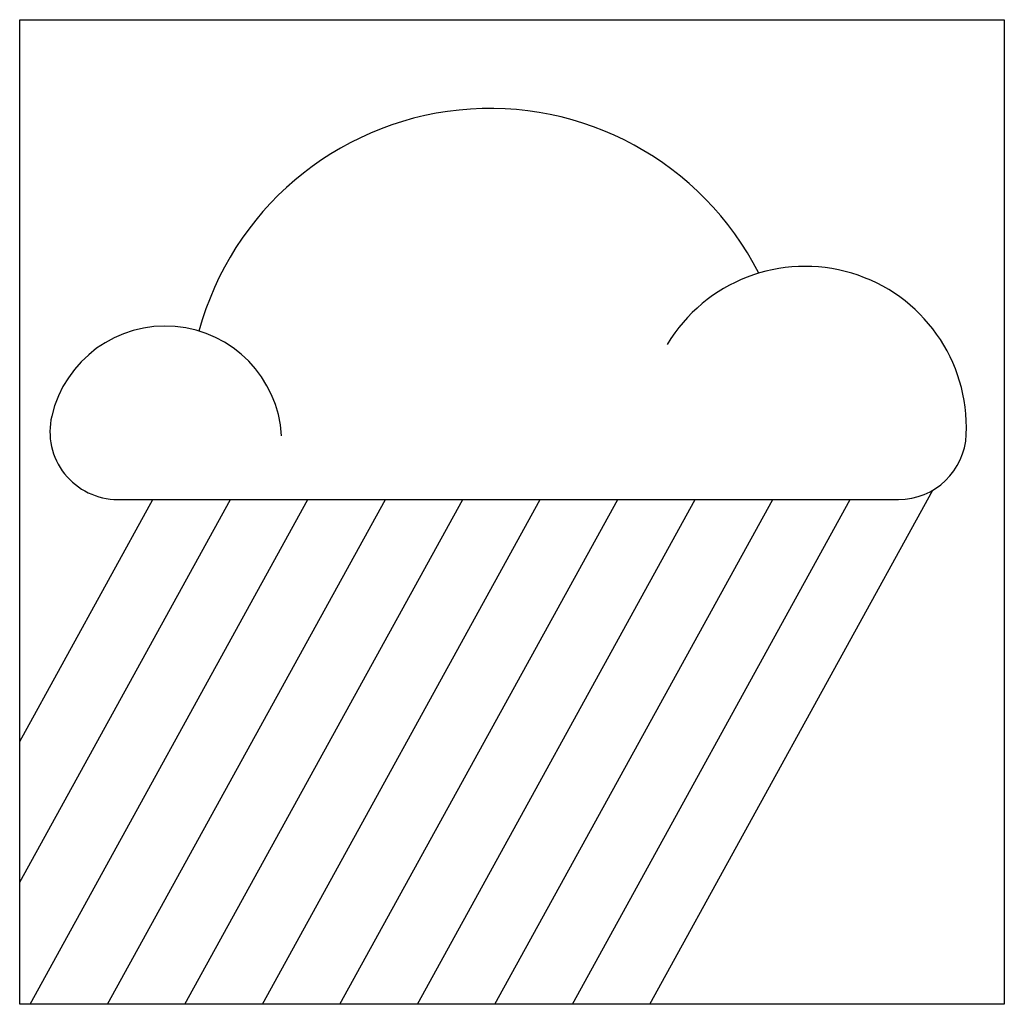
# Model space of a CAD drawing. Extents: x 608.917 to 609.125, y 367.539 to 367.746.
import ezdxf

# ---------------------------------------------------------------- set-up
doc = ezdxf.new("R2010")
doc.units = 0
doc.header["$MEASUREMENT"] = 0
doc.layers.get('0').update_dxf_attribs({"linetype": 'CONTINUOUS'})

msp = doc.modelspace()

# ---------------------------------------------------------------- linework, layer by layer
for p, q in [((608.9171889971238, 367.539042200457), (608.9171889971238, 367.7464898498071)), ((608.9171889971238, 367.7464898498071), (609.124636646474, 367.7464898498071)), ((609.124636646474, 367.7464898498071), (609.124636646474, 367.539042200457)), ((609.124636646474, 367.539042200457), (608.9171889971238, 367.539042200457))]:
    msp.add_line(p, q)
at = {"linetype": 'Continuous'}
for p, q in [((609.0499473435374, 367.539042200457), (609.1095597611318, 367.6473647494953)), ((608.9171889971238, 367.5647422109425), (608.9615831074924, 367.6454113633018)), ((608.9171889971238, 367.5944018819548), (608.9452607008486, 367.6454113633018)), ((608.919368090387, 367.539042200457), (608.9779055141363, 367.6454113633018)), ((608.9356904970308, 367.539042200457), (608.9942279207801, 367.6454113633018)), ((608.9378550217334, 367.6454113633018), (609.1023451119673, 367.6454113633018)), ((608.9520129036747, 367.539042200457), (609.0105503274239, 367.6454113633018)), ((608.9683353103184, 367.539042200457), (609.0268727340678, 367.6454113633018)), ((608.9846577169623, 367.539042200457), (609.0431951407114, 367.6454113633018)), ((609.0009801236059, 367.539042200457), (609.0595175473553, 367.6454113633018)), ((609.0173025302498, 367.539042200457), (609.0758399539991, 367.6454113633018)), ((609.0336249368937, 367.539042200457), (609.0921623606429, 367.6454113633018))]:
    msp.add_line(p, q, dxfattribs=at)
for centre, radius, start, end in [((609.0162780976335, 367.6642633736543), 0.06352729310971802, 26.97319010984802, 164.8225230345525), ((609.082692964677, 367.6605513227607), 0.03397009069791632, 357.5525901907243, 148.9451366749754), ((608.9478518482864, 367.6573842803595), 0.02456410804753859, 3.412873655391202, 166.8959303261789), ((608.9378550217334, 367.6597113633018), 0.0143, 166.8959303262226, 270), ((609.1023451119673, 367.6597113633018), 0.0143, 270, 357.55259019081)]:
    msp.add_arc(centre, radius, start, end, dxfattribs=at)

doc.saveas('drawing.dxf')
